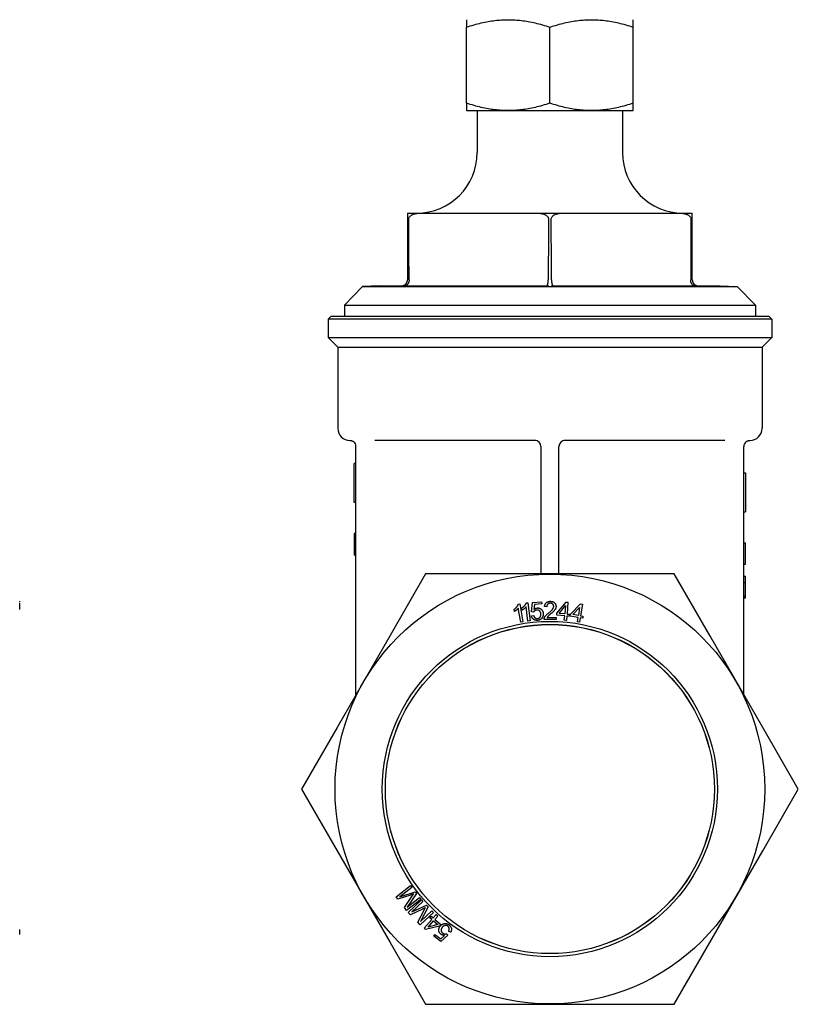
# Model space of a CAD drawing. Header units: millimetres. Extents: x 94 to 3815, y -9 to 477.
# Tile 3 of 14: x 394 to 522, y 159 to 321. Entities that reach past the tile are written whole.
import ezdxf

# ---------------------------------------------------------------- set-up
doc = ezdxf.new("R2010")
doc.units = ezdxf.units.MM
doc.layers.add('DETAIL', color=2, linetype='Continuous')

msp = doc.modelspace()

# ---------------------------------------------------------------- linework, layer by layer
at = {"layer": 'DETAIL'}
for p, q in [((467.75, 320.95), (467.75, 319.73)), ((495.25, 319.73), (495.25, 320.95)), ((467.75, 307.18), (467.75, 319.73)), ((481.5, 307.18), (481.5, 319.73)), ((495.25, 307.18), (495.25, 319.73)), ((467.75, 307.18), (467.75, 305.95)), ((495.25, 305.95), (495.25, 307.18)), ((467.75, 305.95), (474.62, 305.95)), ((469.5, 305.95), (469.5, 299.05)), ((474.62, 305.95), (488.37, 305.95)), ((488.37, 305.95), (495.25, 305.95)), ((493.5, 305.95), (493.5, 299.05)), ((458, 289.06), (460.09, 289.06)), ((458, 289.06), (458, 288.06)), ((458, 288.06), (458, 278.06)), ((479.41, 289.06), (483.59, 289.06)), ((502.91, 289.06), (505, 289.06)), ((505, 288.06), (505, 289.06)), ((505, 278.06), (505, 288.06)), ((458, 278.06), (458, 278.05)), ((458.27, 278.05), (458.27, 278.06)), ((481.23, 278.06), (481.23, 278.05)), ((481.77, 278.05), (481.77, 278.06)), ((504.73, 278.06), (504.73, 278.05)), ((505, 278.05), (505, 278.06)), ((450.59, 276.95), (447.6, 273.85)), ((453.37, 277.05), (450.59, 276.95)), ((450.59, 276.95), (512.4, 276.95)), ((453.37, 277.05), (457, 277.05)), ((457.29, 277.05), (481.2, 277.05)), ((481.79, 277.05), (505.7, 277.05)), ((506, 277.05), (509.62, 277.05)), ((509.62, 277.05), (512.4, 276.95)), ((512.4, 276.95), (515.4, 273.85)), ((447.6, 273.85), (515.4, 273.85)), ((447.6, 273.85), (447.6, 272.06)), ((515.4, 273.85), (515.4, 272.06)), ((445.4, 272.06), (444.9, 271.56)), ((518.1, 271.56), (444.9, 271.56)), ((444.9, 271.56), (444.9, 268.56)), ((445.4, 272.06), (517.6, 272.06)), ((517.6, 272.06), (518.1, 271.56)), ((518.1, 271.56), (518.1, 268.56)), ((444.9, 268.56), (518.1, 268.56)), ((446.5, 266.96), (444.9, 268.56)), ((516.5, 266.96), (518.1, 268.56)), ((446.5, 266.96), (516.5, 266.96)), ((446.5, 266.96), (446.5, 253.56)), ((516.5, 266.96), (516.5, 253.56)), ((449.5, 209.63), (449.5, 250.56)), ((479.19, 251.56), (452.6, 251.56)), ((480, 250.56), (480, 229.56)), ((483, 229.56), (483, 250.56)), ((510.39, 251.56), (483.8, 251.56)), ((513.5, 209.63), (513.5, 250.56)), ((449.2, 241.32), (449.2, 247.77)), ((449.5, 247.77), (449.2, 247.77)), ((513.5, 246.2), (513.8, 246.2)), ((513.8, 246.2), (513.8, 239.76)), ((449.5, 241.32), (449.2, 241.32)), ((513.5, 239.76), (513.8, 239.76)), ((449.2, 236.19), (449.2, 232.69)), ((449.5, 236.19), (449.2, 236.19)), ((513.5, 234.65), (513.8, 234.65)), ((513.8, 231.15), (513.8, 234.65)), ((449.5, 232.69), (449.2, 232.69)), ((449.2, 232.69), (449.2, 232.61)), ((449.5, 232.61), (449.2, 232.61)), ((513.5, 231.15), (513.8, 231.15)), ((461, 229.56), (455.13, 219.38)), ((472.75, 229.56), (461, 229.56)), ((490.24, 229.56), (472.75, 229.56)), ((501.99, 229.56), (490.24, 229.56)), ((507.87, 219.38), (501.99, 229.56)), ((513.5, 229.15), (513.8, 229.15)), ((513.8, 228.14), (513.8, 229.15)), ((513.5, 228.14), (513.8, 228.14)), ((513.5, 228.1), (513.8, 228.1)), ((513.8, 228.1), (513.8, 228.14)), ((513.8, 226.93), (513.8, 228.1)), ((513.5, 225.94), (513.8, 225.94)), ((513.8, 225.94), (513.8, 226.93)), ((513.8, 225.64), (513.8, 225.94)), ((394.02, 224.95), (394.02, 225.02)), ((394.02, 224.62), (394.02, 224.77)), ((394.02, 223.69), (394.02, 224.58)), ((476.3, 224.58), (476.54, 224.62)), ((476.54, 224.62), (477.06, 221.65)), ((477.62, 224.77), (477.85, 224.8)), ((477.85, 224.8), (478.25, 221.82)), ((478.46, 223.28), (478.64, 224.84)), ((478.64, 224.84), (480.13, 224.95)), ((478.96, 224.51), (478.86, 223.7)), ((480.15, 224.6), (478.96, 224.51)), ((480.13, 224.95), (480.15, 224.6)), ((480.98, 224.11), (480.6, 224.15)), ((482.67, 223.06), (484.18, 224.89)), ((483.03, 223.03), (484.07, 224.31)), ((484.07, 224.31), (483.96, 222.96)), ((484.18, 224.89), (484.48, 224.87)), ((484.48, 224.87), (484.33, 222.93)), ((484.91, 222.88), (486.56, 224.59)), ((486.56, 224.59), (486.86, 224.54)), ((486.86, 224.54), (486.56, 222.62)), ((513.5, 225.64), (513.8, 225.64)), ((513.5, 225.58), (513.8, 225.58)), ((513.8, 225.58), (513.8, 225.64)), ((475.64, 223.34), (475.58, 223.69)), ((476.69, 221.59), (476.29, 223.9)), ((476.9, 223.56), (476.86, 223.91)), ((477.88, 221.77), (477.58, 224.1)), ((478.44, 222.65), (478.83, 222.71)), ((478.81, 223.26), (478.46, 223.28)), ((482.64, 222.72), (482.67, 223.06)), ((483.94, 222.62), (482.64, 222.72)), ((483.96, 222.96), (483.03, 223.03)), ((483.88, 221.9), (483.94, 222.62)), ((484.3, 222.59), (484.25, 221.87)), ((484.71, 222.56), (484.3, 222.59)), ((484.33, 222.93), (484.73, 222.9)), ((484.73, 222.9), (484.71, 222.56)), ((484.86, 222.55), (484.91, 222.88)), ((486.14, 222.34), (484.86, 222.55)), ((485.27, 222.83), (486.41, 224.02)), ((486.2, 222.68), (485.27, 222.83)), ((486.41, 224.02), (486.2, 222.68)), ((486.56, 222.62), (486.96, 222.56)), ((486.96, 222.56), (486.91, 222.22)), ((477.06, 221.65), (476.69, 221.59)), ((478.25, 221.82), (477.88, 221.77)), ((482.51, 222), (480.53, 222.01)), ((481.04, 222.36), (482.51, 222.36)), ((482.51, 222.36), (482.51, 222)), ((484.25, 221.87), (483.88, 221.9)), ((486.03, 221.64), (486.14, 222.34)), ((486.39, 221.58), (486.03, 221.64)), ((486.51, 222.29), (486.39, 221.58)), ((486.91, 222.22), (486.51, 222.29)), ((455.13, 219.38), (446.38, 204.23)), ((516.61, 204.23), (507.87, 219.38)), ((446.38, 204.23), (440.5, 194.06)), ((522.49, 194.06), (516.61, 204.23)), ((440.5, 194.06), (446.38, 183.88)), ((516.61, 183.88), (522.49, 194.06)), ((446.38, 183.88), (455.13, 168.73)), ((507.87, 168.73), (516.61, 183.88)), ((456.11, 176.3), (458.48, 178.13)), ((458.72, 177.83), (456.73, 176.29)), ((456.73, 176.29), (459.25, 177.13)), ((458.48, 178.13), (458.72, 177.83)), ((459.25, 177.13), (459.47, 176.85)), ((456.43, 175.88), (456.11, 176.3)), ((458.52, 176.58), (456.43, 175.88)), ((457.49, 174.5), (458.74, 176.36)), ((460.23, 175.86), (457.85, 174.03)), ((459.47, 176.85), (457.97, 174.6)), ((457.97, 174.6), (460, 176.16)), ((458.12, 173.72), (460.29, 175.79)), ((460.56, 175.51), (458.74, 173.78)), ((460, 176.16), (460.23, 175.86)), ((460.29, 175.79), (460.56, 175.51)), ((457.85, 174.03), (457.49, 174.5)), ((460.5, 174.25), (458.49, 173.33)), ((458.74, 173.78), (461.16, 174.88)), ((459.69, 172.08), (460.73, 174.06)), ((461.41, 174.62), (460.16, 172.23)), ((460.16, 172.23), (462.01, 173.99)), ((461.16, 174.88), (461.41, 174.62)), ((462.01, 173.99), (462.27, 173.72)), ((458.49, 173.33), (458.12, 173.72)), ((462.27, 173.72), (460.1, 171.65)), ((460.74, 171.09), (462.02, 172.56)), ((461.4, 171.29), (462.29, 172.31)), ((461.71, 172.82), (461.93, 173.08)), ((462.02, 172.56), (461.71, 172.82)), ((461.93, 173.08), (462.24, 172.81)), ((462.24, 172.81), (462.71, 173.35)), ((462.29, 172.31), (463, 171.7)), ((462.99, 173.11), (462.52, 172.57)), ((462.52, 172.57), (463.5, 171.71)), ((462.71, 173.35), (462.99, 173.11)), ((394.02, 170.09), (394.02, 170.89)), ((460.1, 171.65), (459.69, 172.08)), ((460.97, 170.89), (460.74, 171.09)), ((463.28, 171.46), (460.97, 170.89)), ((463, 171.7), (461.4, 171.29)), ((463.5, 171.71), (463.28, 171.46)), ((465.11, 170.43), (464.78, 170.63)), ((394.02, 170.07), (394.02, 170.09)), ((462.33, 169.79), (462.54, 170.07)), ((463.52, 168.9), (462.33, 169.79)), ((462.54, 170.07), (463.5, 169.36)), ((463.5, 169.36), (464.11, 169.9)), ((464.68, 169.96), (463.52, 168.9)), ((464.43, 170.2), (464.68, 169.96)), ((455.13, 168.73), (461, 158.56)), ((501.99, 158.56), (507.87, 168.73)), ((461, 158.56), (472.75, 158.56)), ((472.75, 158.56), (490.24, 158.56)), ((490.24, 158.56), (501.99, 158.56))]:
    msp.add_line(p, q, dxfattribs=at)
at = {"layer": 'DETAIL', "flags": 128}
for points in [[(467.75, 319.73), (468.06, 319.83), (468.37, 319.93), (468.68, 320.02), (468.99, 320.11), (469.29, 320.19), (469.58, 320.27), (469.88, 320.35), (470.17, 320.42), (470.46, 320.48), (470.74, 320.54), (471.03, 320.6), (471.31, 320.65), (471.59, 320.7), (471.87, 320.74), (472.15, 320.78), (472.42, 320.82), (472.7, 320.85), (472.97, 320.88), (473.25, 320.9), (473.52, 320.92), (473.8, 320.93), (474.07, 320.94), (474.35, 320.95), (474.62, 320.95)], [(474.62, 320.95), (474.9, 320.95), (475.17, 320.94), (475.45, 320.93), (475.72, 320.92), (475.99, 320.9), (476.27, 320.88), (476.54, 320.85), (476.82, 320.82), (477.1, 320.78), (477.37, 320.74), (477.65, 320.7), (477.93, 320.65), (478.21, 320.6), (478.5, 320.54), (478.78, 320.48), (479.07, 320.42), (479.36, 320.35), (479.66, 320.27), (479.96, 320.19), (480.26, 320.11), (480.56, 320.02), (480.87, 319.93), (481.18, 319.83), (481.5, 319.73)], [(481.5, 319.73), (481.81, 319.83), (482.12, 319.93), (482.43, 320.02), (482.74, 320.11), (483.04, 320.19), (483.33, 320.27), (483.63, 320.35), (483.92, 320.42), (484.21, 320.48), (484.49, 320.54), (484.78, 320.6), (485.06, 320.65), (485.34, 320.7), (485.62, 320.74), (485.9, 320.78), (486.17, 320.82), (486.45, 320.85), (486.72, 320.88), (487, 320.9), (487.27, 320.92), (487.55, 320.93), (487.82, 320.94), (488.1, 320.95), (488.37, 320.95)], [(488.37, 320.95), (488.65, 320.95), (488.92, 320.94), (489.2, 320.93), (489.47, 320.92), (489.74, 320.9), (490.02, 320.88), (490.29, 320.85), (490.57, 320.82), (490.85, 320.78), (491.12, 320.74), (491.4, 320.7), (491.68, 320.65), (491.96, 320.6), (492.25, 320.54), (492.53, 320.48), (492.82, 320.42), (493.11, 320.35), (493.41, 320.27), (493.71, 320.19), (494.01, 320.11), (494.31, 320.02), (494.62, 319.93), (494.93, 319.83), (495.25, 319.73)], [(474.62, 305.95), (474.35, 305.96), (474.07, 305.96), (473.8, 305.97), (473.52, 305.99), (473.25, 306.01), (472.97, 306.03), (472.7, 306.06), (472.42, 306.09), (472.15, 306.12), (471.87, 306.16), (471.59, 306.21), (471.31, 306.25), (471.03, 306.31), (470.74, 306.36), (470.46, 306.42), (470.17, 306.49), (469.88, 306.56), (469.58, 306.63), (469.29, 306.71), (468.99, 306.8), (468.68, 306.89), (468.37, 306.98), (468.06, 307.08), (467.75, 307.18)], [(481.5, 307.18), (481.18, 307.08), (480.87, 306.98), (480.56, 306.89), (480.26, 306.8), (479.96, 306.71), (479.66, 306.63), (479.36, 306.56), (479.07, 306.49), (478.78, 306.42), (478.5, 306.36), (478.21, 306.31), (477.93, 306.25), (477.65, 306.21), (477.37, 306.16), (477.1, 306.12), (476.82, 306.09), (476.54, 306.06), (476.27, 306.03), (475.99, 306.01), (475.72, 305.99), (475.45, 305.97), (475.17, 305.96), (474.9, 305.96), (474.62, 305.95)], [(488.37, 305.95), (488.1, 305.96), (487.82, 305.96), (487.55, 305.97), (487.27, 305.99), (487, 306.01), (486.72, 306.03), (486.45, 306.06), (486.17, 306.09), (485.9, 306.12), (485.62, 306.16), (485.34, 306.21), (485.06, 306.25), (484.78, 306.31), (484.49, 306.36), (484.21, 306.42), (483.92, 306.49), (483.63, 306.56), (483.33, 306.63), (483.04, 306.71), (482.74, 306.8), (482.43, 306.89), (482.12, 306.98), (481.81, 307.08), (481.5, 307.18)], [(495.25, 307.18), (494.93, 307.08), (494.62, 306.98), (494.31, 306.89), (494.01, 306.8), (493.71, 306.71), (493.41, 306.63), (493.11, 306.56), (492.82, 306.49), (492.53, 306.42), (492.25, 306.36), (491.96, 306.31), (491.68, 306.25), (491.4, 306.21), (491.12, 306.16), (490.85, 306.12), (490.57, 306.09), (490.29, 306.06), (490.02, 306.03), (489.74, 306.01), (489.47, 305.99), (489.2, 305.97), (488.92, 305.96), (488.65, 305.96), (488.37, 305.95)], [(458.21, 288.06), (458.22, 288.16), (458.25, 288.26), (458.3, 288.36), (458.35, 288.44), (458.42, 288.52), (458.49, 288.59), (458.56, 288.65), (458.64, 288.7), (458.72, 288.75), (458.81, 288.8), (458.9, 288.84), (458.99, 288.88), (459.08, 288.91), (459.16, 288.93), (459.25, 288.96), (459.34, 288.98), (459.43, 289), (459.53, 289.01), (459.62, 289.03), (459.72, 289.04), (459.81, 289.04), (459.91, 289.05), (460, 289.05), (460.09, 289.06)], [(458.27, 278.06), (458.26, 278.47), (458.26, 278.89), (458.26, 279.31), (458.26, 279.72), (458.26, 280.14), (458.25, 280.55), (458.25, 280.97), (458.25, 281.39), (458.25, 281.8), (458.24, 282.22), (458.24, 282.64), (458.24, 283.05), (458.24, 283.47), (458.24, 283.88), (458.23, 284.3), (458.23, 284.72), (458.23, 285.13), (458.23, 285.55), (458.23, 285.97), (458.22, 286.39), (458.22, 286.8), (458.22, 287.22), (458.22, 287.64), (458.21, 288.06)], [(460.09, 289.06), (460.57, 289.06), (461.05, 289.06), (461.52, 289.06), (461.98, 289.06), (462.44, 289.06), (462.89, 289.06), (463.34, 289.06), (463.79, 289.06), (464.23, 289.06), (464.67, 289.06), (465.1, 289.06), (465.53, 289.06), (465.96, 289.06), (466.39, 289.06), (466.81, 289.06), (467.24, 289.06), (467.66, 289.06), (468.08, 289.06), (468.49, 289.06), (468.91, 289.06), (469.33, 289.06), (469.75, 289.06), (470.16, 289.06), (470.58, 289.06), (471, 289.06), (471.42, 289.06), (471.84, 289.06), (472.26, 289.06), (472.68, 289.06), (473.1, 289.06), (473.53, 289.06), (473.96, 289.06), (474.39, 289.06), (474.82, 289.06), (475.26, 289.06), (475.7, 289.06), (476.15, 289.06), (476.6, 289.06), (477.05, 289.06), (477.51, 289.06), (477.98, 289.06), (478.45, 289.06), (478.92, 289.06), (479.41, 289.06)], [(479.41, 289.06), (479.49, 289.05), (479.59, 289.05), (479.68, 289.04), (479.77, 289.04), (479.87, 289.03), (479.97, 289.01), (480.06, 289), (480.15, 288.98), (480.24, 288.96), (480.33, 288.93), (480.42, 288.91), (480.5, 288.88), (480.59, 288.84), (480.68, 288.8), (480.77, 288.75), (480.85, 288.7), (480.93, 288.65), (481, 288.59), (481.07, 288.52), (481.14, 288.44), (481.2, 288.36), (481.24, 288.26), (481.27, 288.16), (481.28, 288.06)], [(481.28, 288.06), (481.27, 287.64), (481.27, 287.22), (481.27, 286.8), (481.27, 286.39), (481.27, 285.97), (481.26, 285.55), (481.26, 285.13), (481.26, 284.72), (481.26, 284.3), (481.26, 283.88), (481.25, 283.47), (481.25, 283.05), (481.25, 282.64), (481.25, 282.22), (481.24, 281.8), (481.24, 281.39), (481.24, 280.97), (481.24, 280.55), (481.24, 280.14), (481.23, 279.72), (481.23, 279.31), (481.23, 278.89), (481.23, 278.47), (481.23, 278.06)], [(481.71, 288.06), (481.72, 288.16), (481.75, 288.26), (481.8, 288.36), (481.85, 288.44), (481.92, 288.52), (481.99, 288.59), (482.07, 288.65), (482.15, 288.71), (482.23, 288.76), (482.31, 288.8), (482.39, 288.84), (482.48, 288.87), (482.57, 288.9), (482.66, 288.93), (482.75, 288.96), (482.84, 288.98), (482.94, 289), (483.03, 289.01), (483.13, 289.03), (483.22, 289.04), (483.31, 289.05), (483.41, 289.05), (483.5, 289.05), (483.59, 289.06)], [(481.77, 278.06), (481.76, 278.47), (481.76, 278.89), (481.76, 279.31), (481.76, 279.72), (481.76, 280.14), (481.75, 280.55), (481.75, 280.97), (481.75, 281.39), (481.75, 281.8), (481.74, 282.22), (481.74, 282.64), (481.74, 283.05), (481.74, 283.47), (481.74, 283.88), (481.73, 284.3), (481.73, 284.72), (481.73, 285.13), (481.73, 285.55), (481.73, 285.97), (481.72, 286.39), (481.72, 286.8), (481.72, 287.22), (481.72, 287.64), (481.71, 288.06)], [(483.59, 289.06), (484.07, 289.06), (484.55, 289.06), (485.02, 289.06), (485.48, 289.06), (485.94, 289.06), (486.39, 289.06), (486.84, 289.06), (487.29, 289.06), (487.73, 289.06), (488.17, 289.06), (488.6, 289.06), (489.03, 289.06), (489.46, 289.06), (489.89, 289.06), (490.31, 289.06), (490.74, 289.06), (491.16, 289.06), (491.58, 289.06), (491.99, 289.06), (492.41, 289.06), (492.83, 289.06), (493.25, 289.06), (493.66, 289.06), (494.08, 289.06), (494.5, 289.06), (494.92, 289.06), (495.34, 289.06), (495.76, 289.06), (496.18, 289.06), (496.6, 289.06), (497.03, 289.06), (497.46, 289.06), (497.89, 289.06), (498.32, 289.06), (498.76, 289.06), (499.2, 289.06), (499.65, 289.06), (500.1, 289.06), (500.55, 289.06), (501.01, 289.06), (501.48, 289.06), (501.95, 289.06), (502.42, 289.06), (502.91, 289.06)], [(502.91, 289.06), (502.99, 289.05), (503.09, 289.05), (503.18, 289.05), (503.27, 289.04), (503.37, 289.03), (503.46, 289.01), (503.55, 289), (503.65, 288.98), (503.74, 288.96), (503.83, 288.93), (503.92, 288.9), (504.01, 288.87), (504.1, 288.84), (504.18, 288.8), (504.26, 288.76), (504.35, 288.71), (504.43, 288.65), (504.5, 288.59), (504.58, 288.52), (504.64, 288.44), (504.69, 288.36), (504.74, 288.26), (504.77, 288.16), (504.78, 288.06)], [(504.78, 288.06), (504.77, 287.64), (504.77, 287.22), (504.77, 286.8), (504.77, 286.39), (504.77, 285.97), (504.76, 285.55), (504.76, 285.13), (504.76, 284.72), (504.76, 284.3), (504.76, 283.88), (504.75, 283.47), (504.75, 283.05), (504.75, 282.64), (504.75, 282.22), (504.74, 281.8), (504.74, 281.39), (504.74, 280.97), (504.74, 280.55), (504.74, 280.14), (504.73, 279.72), (504.73, 279.31), (504.73, 278.89), (504.73, 278.47), (504.73, 278.06)], [(458.27, 278.05), (458.26, 277.97), (458.26, 277.89), (458.25, 277.81), (458.23, 277.74), (458.21, 277.66), (458.18, 277.59), (458.15, 277.51), (458.12, 277.45), (458.08, 277.38), (458.03, 277.32), (457.99, 277.27), (457.94, 277.22), (457.89, 277.19), (457.85, 277.15), (457.8, 277.13), (457.75, 277.11), (457.71, 277.09), (457.67, 277.08), (457.63, 277.07), (457.6, 277.07), (457.57, 277.06), (457.55, 277.06), (457.52, 277.06), (457.49, 277.06)], [(457.63, 277.28), (457.66, 277.3), (457.68, 277.33), (457.71, 277.35), (457.73, 277.38), (457.76, 277.41), (457.78, 277.43), (457.8, 277.46), (457.82, 277.49), (457.84, 277.52), (457.86, 277.56), (457.88, 277.59), (457.9, 277.62), (457.91, 277.65), (457.93, 277.69), (457.94, 277.72), (457.95, 277.76), (457.96, 277.79), (457.97, 277.83), (457.98, 277.87), (457.98, 277.9), (457.99, 277.94), (457.99, 277.98), (458, 278.02), (458, 278.05)], [(481.12, 277.06), (481.09, 277.06), (481.07, 277.06), (481.05, 277.07), (481.05, 277.07), (481.05, 277.08), (481.05, 277.09), (481.06, 277.11), (481.07, 277.13), (481.08, 277.15), (481.1, 277.18), (481.11, 277.22), (481.12, 277.26), (481.14, 277.31), (481.15, 277.36), (481.16, 277.42), (481.18, 277.48), (481.19, 277.54), (481.2, 277.61), (481.21, 277.68), (481.21, 277.75), (481.22, 277.82), (481.22, 277.9), (481.22, 277.98), (481.23, 278.05)], [(481.77, 278.05), (481.77, 278.02), (481.77, 277.98), (481.77, 277.95), (481.77, 277.91), (481.77, 277.88), (481.77, 277.84), (481.78, 277.81), (481.78, 277.78), (481.78, 277.74), (481.78, 277.71), (481.79, 277.67), (481.79, 277.64), (481.8, 277.61), (481.8, 277.57), (481.8, 277.54), (481.81, 277.51), (481.82, 277.48), (481.82, 277.45), (481.83, 277.42), (481.83, 277.39), (481.84, 277.36), (481.85, 277.33), (481.86, 277.3), (481.86, 277.28)], [(505.51, 277.06), (505.47, 277.06), (505.43, 277.06), (505.39, 277.07), (505.34, 277.07), (505.3, 277.08), (505.27, 277.1), (505.23, 277.11), (505.18, 277.13), (505.14, 277.16), (505.1, 277.19), (505.05, 277.23), (505, 277.27), (504.96, 277.32), (504.92, 277.37), (504.89, 277.42), (504.86, 277.48), (504.83, 277.55), (504.8, 277.61), (504.78, 277.68), (504.76, 277.75), (504.74, 277.83), (504.73, 277.9), (504.73, 277.98), (504.73, 278.05)], [(505, 278.05), (505, 278.02), (505, 277.98), (505, 277.94), (505.01, 277.91), (505.01, 277.87), (505.02, 277.84), (505.03, 277.8), (505.04, 277.76), (505.05, 277.73), (505.06, 277.69), (505.08, 277.66), (505.09, 277.63), (505.11, 277.59), (505.13, 277.56), (505.14, 277.53), (505.16, 277.5), (505.19, 277.47), (505.21, 277.44), (505.23, 277.41), (505.26, 277.38), (505.28, 277.35), (505.31, 277.33), (505.34, 277.3), (505.36, 277.28)], [(457, 277.05), (457, 277.05), (457.01, 277.05), (457.02, 277.05), (457.04, 277.05), (457.05, 277.05), (457.05, 277.05), (457.06, 277.06), (457.06, 277.06), (457.07, 277.06), (457.07, 277.06), (457.07, 277.06), (457.08, 277.06), (457.08, 277.06), (457.08, 277.06), (457.09, 277.06), (457.09, 277.06), (457.09, 277.06), (457.09, 277.06), (457.1, 277.06), (457.1, 277.06), (457.1, 277.06), (457.1, 277.06), (457.11, 277.06), (457.11, 277.06)], [(457.11, 277.06), (457.11, 277.06), (457.12, 277.06), (457.13, 277.06), (457.14, 277.06), (457.15, 277.07), (457.17, 277.07), (457.18, 277.07), (457.2, 277.08), (457.22, 277.08), (457.24, 277.08), (457.27, 277.09), (457.29, 277.1), (457.31, 277.1), (457.34, 277.11), (457.36, 277.12), (457.39, 277.13), (457.42, 277.15), (457.45, 277.16), (457.48, 277.18), (457.51, 277.19), (457.54, 277.21), (457.57, 277.23), (457.6, 277.26), (457.63, 277.28)], [(457.49, 277.06), (457.47, 277.06), (457.46, 277.06), (457.45, 277.06), (457.44, 277.06), (457.43, 277.06), (457.42, 277.06), (457.41, 277.06), (457.4, 277.06), (457.39, 277.06), (457.38, 277.06), (457.37, 277.06), (457.36, 277.06), (457.36, 277.06), (457.35, 277.06), (457.34, 277.06), (457.33, 277.06), (457.32, 277.06), (457.31, 277.05), (457.3, 277.05), (457.29, 277.05), (457.28, 277.05), (457.28, 277.05), (457.28, 277.05), (457.29, 277.05)], [(481.2, 277.05), (481.22, 277.05), (481.23, 277.05), (481.24, 277.05), (481.25, 277.05), (481.24, 277.05), (481.24, 277.05), (481.24, 277.06), (481.23, 277.06), (481.23, 277.06), (481.22, 277.06), (481.21, 277.06), (481.21, 277.06), (481.2, 277.06), (481.19, 277.06), (481.19, 277.06), (481.18, 277.06), (481.17, 277.06), (481.17, 277.06), (481.16, 277.06), (481.15, 277.06), (481.14, 277.06), (481.14, 277.06), (481.13, 277.06), (481.12, 277.06)], [(481.87, 277.06), (481.86, 277.06), (481.86, 277.06), (481.85, 277.06), (481.84, 277.06), (481.83, 277.06), (481.83, 277.06), (481.82, 277.06), (481.81, 277.06), (481.8, 277.06), (481.8, 277.06), (481.79, 277.06), (481.78, 277.06), (481.78, 277.06), (481.77, 277.06), (481.77, 277.06), (481.76, 277.06), (481.76, 277.06), (481.75, 277.05), (481.75, 277.05), (481.75, 277.05), (481.75, 277.05), (481.76, 277.05), (481.77, 277.05), (481.79, 277.05)], [(481.86, 277.28), (481.87, 277.25), (481.88, 277.23), (481.89, 277.21), (481.9, 277.19), (481.9, 277.17), (481.91, 277.15), (481.92, 277.14), (481.92, 277.12), (481.93, 277.11), (481.93, 277.1), (481.94, 277.09), (481.94, 277.09), (481.94, 277.08), (481.94, 277.08), (481.94, 277.07), (481.94, 277.07), (481.94, 277.07), (481.93, 277.07), (481.93, 277.06), (481.92, 277.06), (481.91, 277.06), (481.9, 277.06), (481.89, 277.06), (481.87, 277.06)], [(505.36, 277.28), (505.4, 277.25), (505.43, 277.23), (505.47, 277.21), (505.5, 277.18), (505.53, 277.17), (505.57, 277.15), (505.6, 277.14), (505.63, 277.12), (505.66, 277.11), (505.69, 277.1), (505.72, 277.09), (505.74, 277.09), (505.77, 277.08), (505.79, 277.07), (505.81, 277.07), (505.82, 277.07), (505.83, 277.07), (505.84, 277.06), (505.85, 277.06), (505.86, 277.06), (505.87, 277.06), (505.88, 277.06), (505.88, 277.06), (505.88, 277.06)], [(505.7, 277.05), (505.71, 277.05), (505.71, 277.05), (505.71, 277.05), (505.71, 277.05), (505.69, 277.05), (505.68, 277.05), (505.67, 277.06), (505.66, 277.06), (505.66, 277.06), (505.65, 277.06), (505.64, 277.06), (505.63, 277.06), (505.62, 277.06), (505.61, 277.06), (505.6, 277.06), (505.59, 277.06), (505.58, 277.06), (505.57, 277.06), (505.56, 277.06), (505.55, 277.06), (505.54, 277.06), (505.53, 277.06), (505.52, 277.06), (505.51, 277.06)], [(505.88, 277.06), (505.89, 277.06), (505.89, 277.06), (505.89, 277.06), (505.89, 277.06), (505.9, 277.06), (505.9, 277.06), (505.9, 277.06), (505.9, 277.06), (505.91, 277.06), (505.91, 277.06), (505.91, 277.06), (505.92, 277.06), (505.92, 277.06), (505.92, 277.06), (505.93, 277.06), (505.93, 277.06), (505.93, 277.06), (505.94, 277.05), (505.95, 277.05), (505.95, 277.05), (505.97, 277.05), (505.98, 277.05), (505.99, 277.05), (506, 277.05)], [(448.5, 251.56), (448.5, 251.56), (448.5, 251.56), (448.51, 251.56), (448.51, 251.56), (448.52, 251.56), (448.54, 251.55), (448.55, 251.55), (448.57, 251.55), (448.59, 251.55), (448.61, 251.55), (448.63, 251.55), (448.66, 251.55), (448.69, 251.54), (448.72, 251.54), (448.75, 251.53), (448.78, 251.52), (448.82, 251.51), (448.86, 251.5), (448.9, 251.48), (448.94, 251.46), (448.98, 251.43), (449.03, 251.4), (449.08, 251.37), (449.13, 251.33)], [(513.87, 251.33), (513.91, 251.37), (513.96, 251.4), (514.01, 251.43), (514.05, 251.45), (514.1, 251.47), (514.14, 251.49), (514.18, 251.5), (514.21, 251.51), (514.25, 251.52), (514.28, 251.53), (514.31, 251.54), (514.34, 251.54), (514.36, 251.55), (514.38, 251.55), (514.41, 251.55), (514.42, 251.55), (514.44, 251.55), (514.46, 251.55), (514.47, 251.56), (514.48, 251.56), (514.49, 251.56), (514.49, 251.56), (514.49, 251.56), (514.5, 251.56)], [(475.58, 223.69), (475.63, 223.72), (475.67, 223.75), (475.71, 223.79), (475.76, 223.82), (475.8, 223.86), (475.84, 223.9), (475.88, 223.93), (475.91, 223.97), (475.95, 224.01), (475.98, 224.05), (476.02, 224.09), (476.05, 224.13), (476.08, 224.17), (476.11, 224.21), (476.14, 224.25), (476.16, 224.29), (476.19, 224.32), (476.21, 224.36), (476.23, 224.4), (476.25, 224.44), (476.26, 224.47), (476.28, 224.51), (476.29, 224.54), (476.3, 224.58)], [(476.86, 223.91), (476.9, 223.95), (476.95, 223.98), (477, 224.01), (477.04, 224.04), (477.08, 224.08), (477.12, 224.11), (477.16, 224.15), (477.2, 224.18), (477.24, 224.22), (477.28, 224.26), (477.31, 224.29), (477.35, 224.33), (477.38, 224.37), (477.41, 224.41), (477.44, 224.45), (477.47, 224.49), (477.49, 224.52), (477.52, 224.56), (477.54, 224.6), (477.56, 224.63), (477.57, 224.67), (477.59, 224.7), (477.61, 224.74), (477.62, 224.77)], [(480.6, 224.15), (480.61, 224.22), (480.62, 224.29), (480.64, 224.35), (480.65, 224.41), (480.67, 224.47), (480.7, 224.52), (480.72, 224.58), (480.75, 224.63), (480.78, 224.67), (480.82, 224.72), (480.86, 224.76), (480.9, 224.8), (480.94, 224.83), (480.99, 224.86), (481.04, 224.89), (481.09, 224.92), (481.14, 224.94), (481.2, 224.96), (481.25, 224.98), (481.31, 224.99), (481.38, 225), (481.44, 225.01), (481.51, 225.02), (481.58, 225.02)], [(481.57, 224.71), (481.53, 224.71), (481.48, 224.71), (481.44, 224.7), (481.4, 224.69), (481.37, 224.69), (481.33, 224.67), (481.3, 224.66), (481.26, 224.64), (481.23, 224.62), (481.2, 224.6), (481.17, 224.58), (481.15, 224.55), (481.12, 224.53), (481.1, 224.5), (481.08, 224.47), (481.06, 224.43), (481.04, 224.4), (481.02, 224.36), (481.01, 224.33), (481, 224.29), (480.99, 224.25), (480.99, 224.2), (480.98, 224.16), (480.98, 224.11)], [(481.3, 223.11), (481.38, 223.18), (481.45, 223.24), (481.52, 223.3), (481.59, 223.36), (481.65, 223.42), (481.71, 223.47), (481.76, 223.53), (481.81, 223.57), (481.85, 223.62), (481.89, 223.67), (481.93, 223.71), (481.96, 223.75), (481.99, 223.79), (482.01, 223.83), (482.04, 223.86), (482.06, 223.9), (482.07, 223.94), (482.09, 223.98), (482.1, 224.01), (482.11, 224.05), (482.12, 224.09), (482.13, 224.12), (482.13, 224.16), (482.13, 224.19)], [(482.13, 224.19), (482.13, 224.23), (482.13, 224.26), (482.12, 224.3), (482.12, 224.33), (482.11, 224.36), (482.09, 224.39), (482.08, 224.42), (482.06, 224.45), (482.05, 224.48), (482.03, 224.51), (482, 224.54), (481.98, 224.56), (481.95, 224.59), (481.92, 224.61), (481.89, 224.63), (481.86, 224.64), (481.83, 224.66), (481.8, 224.67), (481.76, 224.69), (481.73, 224.7), (481.69, 224.7), (481.65, 224.71), (481.61, 224.71), (481.57, 224.71)], [(481.58, 225.02), (481.65, 225.01), (481.72, 225.01), (481.78, 225), (481.85, 224.99), (481.91, 224.97), (481.97, 224.96), (482.02, 224.93), (482.08, 224.91), (482.13, 224.88), (482.17, 224.85), (482.22, 224.81), (482.26, 224.78), (482.3, 224.73), (482.34, 224.69), (482.37, 224.65), (482.4, 224.6), (482.43, 224.56), (482.45, 224.51), (482.47, 224.46), (482.49, 224.41), (482.5, 224.35), (482.51, 224.3), (482.51, 224.24), (482.51, 224.18)], [(482.51, 224.18), (482.51, 224.14), (482.51, 224.09), (482.5, 224.05), (482.49, 224), (482.48, 223.96), (482.47, 223.91), (482.46, 223.87), (482.44, 223.83), (482.42, 223.78), (482.4, 223.74), (482.37, 223.69), (482.34, 223.65), (482.31, 223.6), (482.27, 223.56), (482.23, 223.51), (482.19, 223.46), (482.15, 223.41), (482.09, 223.36), (482.03, 223.3), (481.96, 223.23), (481.89, 223.17), (481.81, 223.09), (481.72, 223.02), (481.62, 222.94)], [(476.29, 223.9), (476.27, 223.88), (476.25, 223.85), (476.23, 223.83), (476.21, 223.8), (476.18, 223.78), (476.16, 223.75), (476.13, 223.72), (476.11, 223.7), (476.08, 223.67), (476.05, 223.65), (476.02, 223.62), (475.99, 223.59), (475.96, 223.56), (475.93, 223.54), (475.9, 223.51), (475.87, 223.49), (475.84, 223.47), (475.81, 223.45), (475.78, 223.43), (475.75, 223.41), (475.72, 223.39), (475.69, 223.37), (475.67, 223.35), (475.64, 223.34)], [(477.58, 224.1), (477.56, 224.07), (477.53, 224.05), (477.51, 224.02), (477.49, 224), (477.47, 223.98), (477.44, 223.95), (477.41, 223.93), (477.39, 223.9), (477.36, 223.88), (477.33, 223.85), (477.29, 223.83), (477.26, 223.8), (477.23, 223.78), (477.2, 223.75), (477.17, 223.73), (477.13, 223.71), (477.1, 223.68), (477.07, 223.66), (477.04, 223.64), (477.01, 223.63), (476.99, 223.61), (476.96, 223.59), (476.93, 223.58), (476.9, 223.56)], [(479.47, 221.88), (479.4, 221.88), (479.33, 221.88), (479.27, 221.88), (479.21, 221.89), (479.15, 221.9), (479.09, 221.91), (479.03, 221.93), (478.98, 221.95), (478.93, 221.97), (478.88, 222), (478.83, 222.03), (478.78, 222.06), (478.74, 222.1), (478.7, 222.14), (478.66, 222.18), (478.62, 222.22), (478.59, 222.26), (478.56, 222.31), (478.53, 222.36), (478.51, 222.41), (478.49, 222.47), (478.47, 222.53), (478.45, 222.58), (478.44, 222.65)], [(479.34, 223.59), (479.31, 223.59), (479.28, 223.59), (479.25, 223.58), (479.22, 223.58), (479.19, 223.57), (479.17, 223.56), (479.14, 223.55), (479.12, 223.54), (479.09, 223.53), (479.07, 223.52), (479.04, 223.5), (479.02, 223.49), (479, 223.47), (478.98, 223.46), (478.96, 223.44), (478.94, 223.42), (478.92, 223.41), (478.9, 223.39), (478.88, 223.37), (478.87, 223.35), (478.85, 223.33), (478.84, 223.31), (478.82, 223.28), (478.81, 223.26)], [(478.83, 222.71), (478.84, 222.66), (478.85, 222.62), (478.86, 222.58), (478.88, 222.54), (478.9, 222.5), (478.91, 222.46), (478.93, 222.43), (478.96, 222.4), (478.98, 222.37), (479, 222.34), (479.03, 222.32), (479.05, 222.3), (479.08, 222.28), (479.11, 222.26), (479.14, 222.24), (479.17, 222.23), (479.2, 222.21), (479.23, 222.2), (479.27, 222.19), (479.3, 222.19), (479.33, 222.18), (479.37, 222.18), (479.4, 222.18), (479.44, 222.18)], [(478.86, 223.7), (478.88, 223.71), (478.9, 223.73), (478.92, 223.74), (478.94, 223.76), (478.97, 223.77), (478.99, 223.79), (479.01, 223.8), (479.03, 223.81), (479.06, 223.83), (479.08, 223.84), (479.1, 223.85), (479.12, 223.86), (479.15, 223.87), (479.17, 223.87), (479.19, 223.88), (479.22, 223.89), (479.24, 223.9), (479.26, 223.9), (479.29, 223.91), (479.31, 223.91), (479.34, 223.92), (479.36, 223.92), (479.39, 223.92), (479.41, 223.92)], [(480.02, 222.96), (480.02, 223.01), (480.01, 223.06), (480, 223.11), (479.99, 223.15), (479.97, 223.2), (479.96, 223.24), (479.94, 223.28), (479.92, 223.31), (479.9, 223.35), (479.87, 223.38), (479.84, 223.41), (479.81, 223.44), (479.78, 223.47), (479.75, 223.5), (479.71, 223.52), (479.67, 223.54), (479.64, 223.55), (479.6, 223.57), (479.56, 223.58), (479.52, 223.59), (479.47, 223.59), (479.43, 223.59), (479.38, 223.6), (479.34, 223.59)], [(479.41, 223.92), (479.47, 223.93), (479.54, 223.93), (479.6, 223.92), (479.66, 223.91), (479.72, 223.9), (479.78, 223.88), (479.83, 223.86), (479.89, 223.84), (479.94, 223.81), (479.99, 223.78), (480.04, 223.74), (480.09, 223.7), (480.14, 223.66), (480.18, 223.61), (480.22, 223.56), (480.25, 223.51), (480.29, 223.46), (480.31, 223.4), (480.34, 223.35), (480.36, 223.29), (480.38, 223.22), (480.39, 223.16), (480.4, 223.09), (480.41, 223.02)], [(479.44, 222.18), (479.49, 222.19), (479.53, 222.19), (479.57, 222.2), (479.61, 222.22), (479.65, 222.23), (479.69, 222.25), (479.72, 222.27), (479.76, 222.29), (479.79, 222.32), (479.82, 222.35), (479.85, 222.38), (479.88, 222.41), (479.91, 222.45), (479.93, 222.49), (479.95, 222.53), (479.97, 222.57), (479.99, 222.61), (480, 222.66), (480.01, 222.7), (480.02, 222.75), (480.02, 222.8), (480.03, 222.85), (480.03, 222.91), (480.02, 222.96)], [(480.41, 223.02), (480.41, 222.99), (480.41, 222.95), (480.41, 222.92), (480.41, 222.89), (480.41, 222.86), (480.41, 222.82), (480.41, 222.79), (480.4, 222.76), (480.4, 222.73), (480.39, 222.7), (480.39, 222.67), (480.38, 222.64), (480.37, 222.61), (480.36, 222.58), (480.35, 222.55), (480.34, 222.52), (480.33, 222.49), (480.32, 222.46), (480.3, 222.43), (480.29, 222.41), (480.27, 222.38), (480.26, 222.35), (480.24, 222.33), (480.22, 222.3)], [(480.57, 222.26), (480.59, 222.3), (480.6, 222.33), (480.62, 222.36), (480.63, 222.4), (480.65, 222.43), (480.67, 222.46), (480.69, 222.5), (480.72, 222.53), (480.74, 222.56), (480.76, 222.6), (480.79, 222.63), (480.82, 222.66), (480.85, 222.69), (480.88, 222.73), (480.91, 222.76), (480.94, 222.8), (480.98, 222.84), (481.02, 222.87), (481.06, 222.91), (481.11, 222.95), (481.15, 222.99), (481.2, 223.03), (481.25, 223.07), (481.3, 223.11)], [(481.62, 222.94), (481.57, 222.89), (481.52, 222.85), (481.47, 222.81), (481.43, 222.77), (481.39, 222.74), (481.35, 222.7), (481.32, 222.67), (481.29, 222.65), (481.26, 222.62), (481.24, 222.6), (481.22, 222.58), (481.2, 222.56), (481.18, 222.54), (481.17, 222.53), (481.15, 222.51), (481.14, 222.49), (481.13, 222.48), (481.11, 222.46), (481.1, 222.44), (481.09, 222.43), (481.08, 222.41), (481.06, 222.39), (481.05, 222.38), (481.04, 222.36)], [(480.22, 222.3), (480.2, 222.27), (480.18, 222.24), (480.15, 222.21), (480.13, 222.18), (480.1, 222.16), (480.08, 222.13), (480.05, 222.11), (480.02, 222.08), (479.99, 222.06), (479.97, 222.04), (479.93, 222.02), (479.9, 222), (479.87, 221.99), (479.84, 221.97), (479.8, 221.96), (479.77, 221.94), (479.74, 221.93), (479.7, 221.92), (479.66, 221.91), (479.62, 221.9), (479.59, 221.9), (479.55, 221.89), (479.51, 221.88), (479.47, 221.88)], [(480.53, 222.01), (480.53, 222.02), (480.53, 222.03), (480.53, 222.04), (480.53, 222.05), (480.53, 222.06), (480.53, 222.07), (480.53, 222.08), (480.53, 222.1), (480.53, 222.11), (480.53, 222.12), (480.54, 222.13), (480.54, 222.14), (480.54, 222.15), (480.54, 222.16), (480.54, 222.17), (480.55, 222.18), (480.55, 222.19), (480.55, 222.2), (480.56, 222.21), (480.56, 222.22), (480.56, 222.23), (480.57, 222.24), (480.57, 222.25), (480.57, 222.26)], [(459, 176.75), (458.99, 176.74), (458.97, 176.74), (458.96, 176.73), (458.94, 176.73), (458.93, 176.72), (458.91, 176.71), (458.9, 176.71), (458.88, 176.7), (458.86, 176.7), (458.84, 176.69), (458.82, 176.68), (458.8, 176.68), (458.78, 176.67), (458.76, 176.66), (458.74, 176.65), (458.72, 176.65), (458.7, 176.64), (458.67, 176.63), (458.65, 176.62), (458.63, 176.61), (458.6, 176.61), (458.58, 176.6), (458.55, 176.59), (458.52, 176.58)], [(458.74, 176.36), (458.75, 176.38), (458.77, 176.4), (458.78, 176.42), (458.79, 176.44), (458.81, 176.46), (458.82, 176.48), (458.83, 176.5), (458.85, 176.52), (458.86, 176.54), (458.87, 176.55), (458.88, 176.57), (458.89, 176.59), (458.9, 176.6), (458.91, 176.62), (458.92, 176.63), (458.93, 176.65), (458.94, 176.66), (458.95, 176.68), (458.96, 176.69), (458.97, 176.7), (458.98, 176.71), (458.99, 176.72), (458.99, 176.74), (459, 176.75)], [(460.95, 174.47), (460.94, 174.46), (460.93, 174.46), (460.91, 174.45), (460.9, 174.44), (460.88, 174.43), (460.87, 174.43), (460.85, 174.42), (460.84, 174.41), (460.82, 174.4), (460.8, 174.39), (460.78, 174.39), (460.76, 174.38), (460.74, 174.37), (460.72, 174.36), (460.7, 174.35), (460.68, 174.34), (460.66, 174.33), (460.64, 174.32), (460.62, 174.31), (460.59, 174.3), (460.57, 174.29), (460.55, 174.28), (460.52, 174.26), (460.5, 174.25)], [(460.73, 174.06), (460.75, 174.08), (460.76, 174.1), (460.77, 174.13), (460.78, 174.15), (460.79, 174.17), (460.8, 174.19), (460.81, 174.21), (460.82, 174.23), (460.83, 174.25), (460.84, 174.26), (460.85, 174.28), (460.86, 174.3), (460.87, 174.32), (460.88, 174.33), (460.89, 174.35), (460.9, 174.36), (460.91, 174.38), (460.91, 174.39), (460.92, 174.41), (460.93, 174.42), (460.93, 174.43), (460.94, 174.45), (460.95, 174.46), (460.95, 174.47)], [(463.54, 170.09), (463.49, 170.13), (463.44, 170.18), (463.4, 170.22), (463.36, 170.27), (463.32, 170.31), (463.29, 170.36), (463.26, 170.42), (463.24, 170.47), (463.22, 170.53), (463.2, 170.59), (463.18, 170.65), (463.17, 170.71), (463.17, 170.77), (463.16, 170.83), (463.17, 170.9), (463.17, 170.96), (463.18, 171.02), (463.2, 171.08), (463.22, 171.14), (463.24, 171.2), (463.27, 171.26), (463.3, 171.31), (463.33, 171.37), (463.38, 171.43)], [(463.38, 171.43), (463.4, 171.46), (463.42, 171.48), (463.44, 171.51), (463.46, 171.53), (463.48, 171.56), (463.51, 171.58), (463.53, 171.6), (463.55, 171.62), (463.58, 171.64), (463.6, 171.66), (463.63, 171.68), (463.65, 171.7), (463.68, 171.72), (463.7, 171.73), (463.73, 171.75), (463.76, 171.76), (463.78, 171.78), (463.81, 171.79), (463.84, 171.8), (463.87, 171.82), (463.9, 171.83), (463.93, 171.84), (463.96, 171.85), (463.99, 171.85)], [(463.71, 171.22), (463.68, 171.18), (463.65, 171.14), (463.63, 171.1), (463.61, 171.06), (463.59, 171.01), (463.58, 170.97), (463.56, 170.93), (463.56, 170.89), (463.55, 170.84), (463.55, 170.8), (463.55, 170.76), (463.55, 170.72), (463.56, 170.68), (463.57, 170.64), (463.58, 170.6), (463.6, 170.56), (463.61, 170.52), (463.63, 170.49), (463.66, 170.45), (463.68, 170.42), (463.71, 170.39), (463.74, 170.35), (463.78, 170.32), (463.82, 170.29)], [(464.66, 171.43), (464.62, 171.46), (464.58, 171.48), (464.55, 171.5), (464.51, 171.52), (464.47, 171.53), (464.43, 171.54), (464.39, 171.55), (464.35, 171.55), (464.3, 171.55), (464.26, 171.55), (464.22, 171.55), (464.17, 171.54), (464.13, 171.53), (464.09, 171.52), (464.05, 171.5), (464, 171.48), (463.96, 171.46), (463.92, 171.44), (463.89, 171.41), (463.85, 171.38), (463.81, 171.34), (463.78, 171.31), (463.74, 171.27), (463.71, 171.22)], [(463.99, 171.85), (464.03, 171.86), (464.06, 171.87), (464.1, 171.88), (464.14, 171.88), (464.17, 171.89), (464.21, 171.89), (464.25, 171.89), (464.28, 171.89), (464.32, 171.88), (464.35, 171.88), (464.39, 171.88), (464.42, 171.87), (464.46, 171.86), (464.49, 171.85), (464.53, 171.84), (464.56, 171.83), (464.6, 171.81), (464.63, 171.8), (464.67, 171.78), (464.7, 171.76), (464.74, 171.74), (464.77, 171.72), (464.8, 171.7), (464.84, 171.68)], [(464.78, 170.63), (464.8, 170.67), (464.82, 170.72), (464.84, 170.76), (464.85, 170.8), (464.86, 170.84), (464.87, 170.87), (464.88, 170.91), (464.88, 170.95), (464.88, 170.99), (464.88, 171.02), (464.88, 171.06), (464.88, 171.09), (464.87, 171.13), (464.86, 171.16), (464.85, 171.19), (464.83, 171.22), (464.82, 171.25), (464.8, 171.28), (464.78, 171.31), (464.76, 171.34), (464.74, 171.36), (464.71, 171.39), (464.69, 171.41), (464.66, 171.43)], [(464.84, 171.68), (464.89, 171.63), (464.94, 171.59), (464.98, 171.55), (465.03, 171.5), (465.07, 171.46), (465.1, 171.41), (465.13, 171.36), (465.16, 171.31), (465.18, 171.26), (465.2, 171.2), (465.22, 171.15), (465.24, 171.09), (465.25, 171.04), (465.25, 170.98), (465.25, 170.92), (465.25, 170.87), (465.25, 170.81), (465.24, 170.76), (465.23, 170.7), (465.21, 170.65), (465.19, 170.59), (465.17, 170.54), (465.14, 170.48), (465.11, 170.43)], [(464.11, 169.9), (464.08, 169.91), (464.05, 169.91), (464.03, 169.91), (464, 169.91), (463.98, 169.92), (463.95, 169.92), (463.92, 169.93), (463.9, 169.93), (463.88, 169.94), (463.85, 169.94), (463.83, 169.95), (463.8, 169.96), (463.78, 169.97), (463.76, 169.97), (463.73, 169.98), (463.71, 169.99), (463.69, 170), (463.67, 170.01), (463.65, 170.03), (463.62, 170.04), (463.6, 170.05), (463.58, 170.06), (463.56, 170.08), (463.54, 170.09)], [(463.82, 170.29), (463.84, 170.28), (463.86, 170.26), (463.89, 170.25), (463.91, 170.23), (463.94, 170.22), (463.96, 170.21), (463.99, 170.2), (464.01, 170.19), (464.04, 170.18), (464.07, 170.18), (464.09, 170.17), (464.12, 170.17), (464.15, 170.16), (464.17, 170.16), (464.2, 170.16), (464.23, 170.16), (464.25, 170.16), (464.28, 170.17), (464.3, 170.17), (464.33, 170.17), (464.35, 170.18), (464.38, 170.19), (464.4, 170.19), (464.43, 170.2)]]:
    msp.add_lwpolyline(points, dxfattribs=at)
at = {"layer": 'DETAIL'}
for radius in [35.45, 27.65, 27.15, 27.14]:
    msp.add_circle((481.5, 194.06), radius, dxfattribs=at)
for centre, radius, start, end in [((459.5, 299.05), 10, 270, 0), ((503.49, 299.05), 10, 180, 270), ((448.5, 253.56), 2, 180, 270), ((514.5, 253.56), 2, 270, 0), ((448.5, 250.56), 1, 0, 50.8817), ((479, 250.56), 1, 0, 90), ((484, 250.56), 1, 90, 180), ((514.5, 250.56), 1, 129.1183, 180)]:
    msp.add_arc(centre, radius, start, end, dxfattribs=at)

doc.saveas('drawing.dxf')
